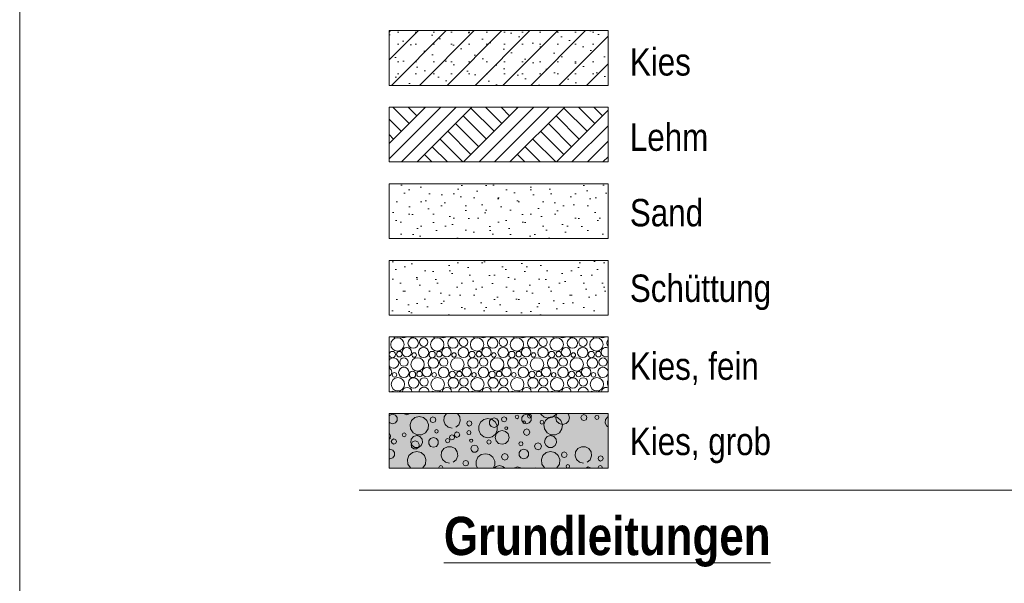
# Model space of a CAD drawing. Header units: metres. Extents: x 0 to 334, y 0 to 60.
# Tile 7 of 72: x 15.3 to 19.8, y 5.43 to 8.01. Entities that reach past the tile are written whole.
import ezdxf

# ---------------------------------------------------------------- set-up
doc = ezdxf.new("R2010")
doc.units = ezdxf.units.M
doc.header["$MEASUREMENT"] = 0
for name, color, linetype in [('00 Linien_Kreise_Splines', 7, 'Continuous'), ('Neubau_00 Schraffuren', 7, 'Continuous'), ('Neubau_80 Raum Einfärbungen', 7, 'Continuous'), ('Neubau_90 Allgemein Beschriftung', 7, 'Continuous')]:
    doc.layers.add(name, color=color, linetype=linetype)
doc.styles.add('ERSTELLTER_STIL_1', font='ARIALN.TTF')
doc.styles.add('ERSTELLTER_STIL_2', font='ARIALN.TTF')
pattern_1 = [(45, (0, 0.175), (-0.05568466, 0.05568466), [0, -0.0525, 0, -0.07875]), (110, (0.175, 0.175), (0.0740008, 0.0269341), [0, -0.0385, 0, -0.0665])]

# ---------------------------------------------------------------- blocks, each defined once
blk = doc.blocks.new('*X3')
at = {"layer": 'Neubau_00 Schraffuren', "color": 8, "linetype": 'Continuous', "lineweight": 18}
for centre, radius in [((17.0237, 6.5213), 0.0306), ((17.0955, 6.5275), 0.0239), ((17.1435, 6.5319), 0.0192), ((17.2056, 6.5213), 0.0306), ((17.2774, 6.5275), 0.0239), ((17.3254, 6.5319), 0.0192), ((17.3874, 6.5213), 0.0306), ((17.4592, 6.5275), 0.0239), ((17.5072, 6.5319), 0.0192), ((17.5693, 6.5213), 0.0306), ((17.6411, 6.5275), 0.0239), ((17.6891, 6.5319), 0.0192), ((17.7512, 6.5213), 0.0306), ((17.8229, 6.5275), 0.0239), ((17.871, 6.5319), 0.0192), ((17.933, 6.5213), 0.0306), ((17.0007, 6.4752), 0.0143), ((17.0326, 6.4769), 0.0125), ((17.0663, 6.4858), 0.0213), ((17.1, 6.4731), 0.0103), ((17.143, 6.4847), 0.0237), ((17.1825, 6.4752), 0.0143), ((17.2145, 6.4769), 0.0125), ((17.2481, 6.4858), 0.0213), ((17.2818, 6.4731), 0.0103), ((17.3249, 6.4847), 0.0237), ((17.3644, 6.4752), 0.0143), ((17.3963, 6.4769), 0.0125), ((17.43, 6.4858), 0.0213), ((17.4637, 6.4731), 0.0103), ((17.5067, 6.4847), 0.0237), ((17.5463, 6.4752), 0.0143), ((17.5782, 6.4769), 0.0125), ((17.6119, 6.4858), 0.0213), ((17.6455, 6.4731), 0.0103), ((17.6886, 6.4847), 0.0237), ((17.7281, 6.4752), 0.0143), ((17.76, 6.4769), 0.0125), ((17.7937, 6.4858), 0.0213), ((17.8274, 6.4731), 0.0103), ((17.8704, 6.4847), 0.0237), ((17.91, 6.4752), 0.0143), ((17.9419, 6.4769), 0.0125), ((17.0535, 6.4409), 0.0192), ((17.1156, 6.4303), 0.0306), ((17.1874, 6.4365), 0.0239), ((17.2354, 6.4409), 0.0192), ((17.2974, 6.4303), 0.0306), ((17.3692, 6.4365), 0.0239), ((17.4172, 6.4409), 0.0192), ((17.4793, 6.4303), 0.0306), ((17.5511, 6.4365), 0.0239), ((17.5991, 6.4409), 0.0192), ((17.6612, 6.4303), 0.0306), ((17.7329, 6.4365), 0.0239), ((17.781, 6.4409), 0.0192), ((17.843, 6.4303), 0.0306), ((17.9148, 6.4365), 0.0239), ((17.9628, 6.4409), 0.0192), ((17.01, 6.3821), 0.0103), ((17.053, 6.3937), 0.0237), ((17.0925, 6.3842), 0.0143), ((17.1245, 6.3859), 0.0125), ((17.1581, 6.3948), 0.0213), ((17.1918, 6.3821), 0.0103), ((17.2349, 6.3937), 0.0237), ((17.2744, 6.3842), 0.0143), ((17.3063, 6.3859), 0.0125), ((17.34, 6.3948), 0.0213), ((17.3737, 6.3821), 0.0103), ((17.4167, 6.3937), 0.0237), ((17.4563, 6.3842), 0.0143), ((17.4882, 6.3859), 0.0125), ((17.5219, 6.3948), 0.0213), ((17.5555, 6.3821), 0.0103), ((17.5986, 6.3937), 0.0237), ((17.6381, 6.3842), 0.0143), ((17.67, 6.3859), 0.0125), ((17.7037, 6.3948), 0.0213), ((17.7374, 6.3821), 0.0103), ((17.7804, 6.3937), 0.0237), ((17.82, 6.3842), 0.0143), ((17.8519, 6.3859), 0.0125), ((17.8856, 6.3948), 0.0213), ((17.9192, 6.3821), 0.0103), ((17.0256, 6.3393), 0.0306), ((17.0974, 6.3455), 0.0239), ((17.1454, 6.3499), 0.0192), ((17.2074, 6.3393), 0.0306), ((17.2792, 6.3455), 0.0239), ((17.3272, 6.3499), 0.0192), ((17.3893, 6.3393), 0.0306), ((17.4611, 6.3455), 0.0239), ((17.5091, 6.3499), 0.0192), ((17.5712, 6.3393), 0.0306), ((17.6429, 6.3455), 0.0239), ((17.691, 6.3499), 0.0192), ((17.753, 6.3393), 0.0306), ((17.8248, 6.3455), 0.0239), ((17.8728, 6.3499), 0.0192), ((17.9349, 6.3393), 0.0306)]:
    blk.add_circle(centre, radius, dxfattribs=at)
for centre, radius, start, end in [((17.0081, 6.5641), 0.0103, 236.9078, 303.0922), ((17.0512, 6.5757), 0.0237, 239.0569, 300.9431), ((17.0907, 6.5662), 0.0143, 228.6709, 311.3291), ((17.1226, 6.5679), 0.0125, 266.0391, 273.9609), ((17.19, 6.5641), 0.0103, 236.9078, 303.0922), ((17.233, 6.5757), 0.0237, 239.0569, 300.9431), ((17.2725, 6.5662), 0.0143, 228.6709, 311.3291), ((17.3045, 6.5679), 0.0125, 266.0391, 273.9609), ((17.3718, 6.5641), 0.0103, 236.9078, 303.0922), ((17.4149, 6.5757), 0.0237, 239.0569, 300.9431), ((17.4544, 6.5662), 0.0143, 228.6709, 311.3291), ((17.4863, 6.5679), 0.0125, 266.0391, 273.9609), ((17.5537, 6.5641), 0.0103, 236.9078, 303.0922), ((17.5967, 6.5757), 0.0237, 239.0569, 300.9431), ((17.6363, 6.5662), 0.0143, 228.6709, 311.3291), ((17.6682, 6.5679), 0.0125, 266.0391, 273.9609), ((17.7355, 6.5641), 0.0103, 236.9078, 303.0922), ((17.7786, 6.5757), 0.0237, 239.0569, 300.9431), ((17.8181, 6.5662), 0.0143, 228.6709, 311.3291), ((17.85, 6.5679), 0.0125, 266.0391, 273.9609), ((17.9174, 6.5641), 0.0103, 236.9078, 303.0922), ((17.9604, 6.5757), 0.0237, 239.0569, 300.9431), ((18.0048, 6.5275), 0.0239, 143.0726, 216.9274), ((17.9756, 6.4858), 0.0213, 61.4666, 298.5334), ((17.0055, 6.4365), 0.0239, 213.897, 146.103), ((16.9763, 6.3948), 0.0213, 296.3156, 63.6844), ((17.9623, 6.3937), 0.0237, 7.9978, 352.0022), ((18.0066, 6.3455), 0.0239, 151.2964, 208.7036), ((16.963, 6.3027), 0.0237, 6.5697, 16.3881), ((17.0025, 6.2932), 0.0143, 59.061, 120.939), ((17.0345, 6.2949), 0.0125, 56.7749, 123.2251), ((17.0681, 6.3038), 0.0213, 4.3736, 175.6264), ((17.1449, 6.3027), 0.0237, 6.5697, 173.4303), ((17.1844, 6.2932), 0.0143, 59.061, 120.939), ((17.2163, 6.2949), 0.0125, 56.7749, 123.2251), ((17.25, 6.3038), 0.0213, 4.3736, 175.6264), ((17.3267, 6.3027), 0.0237, 6.5697, 173.4303), ((17.3663, 6.2932), 0.0143, 59.061, 120.939), ((17.3982, 6.2949), 0.0125, 56.7749, 123.2251), ((17.4319, 6.3038), 0.0213, 4.3736, 175.6264), ((17.5086, 6.3027), 0.0237, 6.5697, 173.4303), ((17.5481, 6.2932), 0.0143, 59.061, 120.939), ((17.58, 6.2949), 0.0125, 56.7749, 123.2251), ((17.6137, 6.3038), 0.0213, 4.3736, 175.6264), ((17.6904, 6.3027), 0.0237, 6.5697, 173.4303), ((17.73, 6.2932), 0.0143, 59.061, 120.939), ((17.7619, 6.2949), 0.0125, 56.7749, 123.2251), ((17.7956, 6.3038), 0.0213, 4.3736, 175.6264), ((17.8723, 6.3027), 0.0237, 6.5697, 173.4303), ((17.9118, 6.2932), 0.0143, 59.061, 120.939), ((17.9437, 6.2949), 0.0125, 56.7749, 123.2251), ((17.9774, 6.3038), 0.0213, 67.012, 175.6264)]:
    blk.add_arc(centre, radius, start, end, dxfattribs=at)
blk = doc.blocks.new('*X4')
at = {"layer": 'Neubau_00 Schraffuren', "color": 8, "linetype": 'Continuous', "lineweight": 18}
for p, q in [((16.9882, 6.1987), (16.9857, 6.1953)), ((16.9857, 6.1661), (16.9882, 6.1627)), ((17.0013, 6.203), (16.9882, 6.1987)), ((17.0144, 6.1987), (17.0013, 6.203)), ((17.0225, 6.1876), (17.0144, 6.1987)), ((17.0144, 6.1627), (17.0225, 6.1738)), ((17.0225, 6.1738), (17.0225, 6.1876)), ((17.0549, 6.2054), (17.0552, 6.2046)), ((17.0552, 6.2046), (17.0664, 6.2)), ((17.0664, 6.2), (17.0776, 6.2046)), ((17.0776, 6.2046), (17.0779, 6.2054)), ((17.0884, 6.1744), (17.0811, 6.1553)), ((17.1037, 6.1879), (17.0884, 6.1744)), ((17.1235, 6.1928), (17.1037, 6.1879)), ((17.1434, 6.1879), (17.1235, 6.1928)), ((17.1587, 6.1744), (17.1434, 6.1879)), ((17.1659, 6.1553), (17.1587, 6.1744)), ((17.1769, 6.1865), (17.1731, 6.1773)), ((17.1731, 6.1773), (17.1769, 6.1681)), ((17.1861, 6.1903), (17.1769, 6.1865)), ((17.1769, 6.1681), (17.1861, 6.1643)), ((17.1953, 6.1865), (17.1861, 6.1903)), ((17.1861, 6.1643), (17.1953, 6.1681)), ((17.1991, 6.1773), (17.1953, 6.1865)), ((17.1953, 6.1681), (17.1991, 6.1773)), ((17.2375, 6.1906), (17.2352, 6.1725)), ((17.2352, 6.1725), (17.2416, 6.1553)), ((17.2479, 6.2054), (17.2375, 6.1906)), ((17.2988, 6.2051), (17.2983, 6.2054)), ((17.309, 6.1899), (17.2988, 6.2051)), ((17.3042, 6.1546), (17.311, 6.1716)), ((17.311, 6.1716), (17.309, 6.1899)), ((17.3435, 6.1689), (17.34, 6.1605)), ((17.3519, 6.1724), (17.3435, 6.1689)), ((17.3604, 6.1689), (17.3519, 6.1724)), ((17.3638, 6.1605), (17.3604, 6.1689)), ((17.4033, 6.1658), (17.3949, 6.1484)), ((17.4185, 6.1779), (17.4033, 6.1658)), ((17.4374, 6.1822), (17.4185, 6.1779)), ((17.4563, 6.1779), (17.4374, 6.1822)), ((17.4519, 6.1817), (17.4438, 6.1706)), ((17.4438, 6.1706), (17.4438, 6.1568)), ((17.465, 6.186), (17.4519, 6.1817)), ((17.4714, 6.1658), (17.4563, 6.1779)), ((17.478, 6.1817), (17.465, 6.186)), ((17.4799, 6.1484), (17.4714, 6.1658)), ((17.4861, 6.1706), (17.478, 6.1817)), ((17.4861, 6.1568), (17.4861, 6.1706)), ((17.5027, 6.1877), (17.4992, 6.1792)), ((17.4992, 6.1792), (17.5027, 6.1708)), ((17.5111, 6.1911), (17.5027, 6.1877)), ((17.5027, 6.1708), (17.5111, 6.1673)), ((17.5196, 6.1877), (17.5111, 6.1911)), ((17.5111, 6.1673), (17.5196, 6.1708)), ((17.5231, 6.1792), (17.5196, 6.1877)), ((17.5196, 6.1708), (17.5231, 6.1792)), ((17.5641, 6.1961), (17.5616, 6.1902)), ((17.5616, 6.1902), (17.5641, 6.1843)), ((17.57, 6.1986), (17.5641, 6.1961)), ((17.5641, 6.1843), (17.57, 6.1818)), ((17.5759, 6.1961), (17.57, 6.1986)), ((17.57, 6.1818), (17.5759, 6.1843)), ((17.5784, 6.1902), (17.5759, 6.1961)), ((17.5759, 6.1843), (17.5784, 6.1902)), ((17.6, 6.1987), (17.5919, 6.1876)), ((17.5919, 6.1876), (17.5919, 6.1738)), ((17.5919, 6.1738), (17.6, 6.1627)), ((17.5984, 6.1699), (17.5967, 6.1658)), ((17.5967, 6.1658), (17.5984, 6.1618)), ((17.6025, 6.1716), (17.5984, 6.1699)), ((17.6131, 6.203), (17.6, 6.1987)), ((17.6065, 6.1699), (17.6025, 6.1716)), ((17.6082, 6.1658), (17.6065, 6.1699)), ((17.6065, 6.1618), (17.6082, 6.1658)), ((17.6262, 6.1987), (17.6131, 6.203)), ((17.6204, 6.2007), (17.6178, 6.1942)), ((17.6178, 6.1942), (17.6204, 6.1878)), ((17.6268, 6.2033), (17.6204, 6.2007)), ((17.6204, 6.1878), (17.6268, 6.1852)), ((17.6343, 6.1876), (17.6262, 6.1987)), ((17.6262, 6.1627), (17.6343, 6.1738)), ((17.6333, 6.2007), (17.6268, 6.2033)), ((17.6268, 6.1852), (17.6333, 6.1878)), ((17.6359, 6.1942), (17.6333, 6.2007)), ((17.6333, 6.1878), (17.6359, 6.1942)), ((17.6343, 6.1738), (17.6343, 6.1876)), ((17.6777, 6.1718), (17.6753, 6.1658)), ((17.6753, 6.1658), (17.6777, 6.1599)), ((17.6837, 6.1742), (17.6777, 6.1718)), ((17.6778, 6.2054), (17.6797, 6.2015)), ((17.6797, 6.2015), (17.6948, 6.1894)), ((17.6896, 6.1718), (17.6837, 6.1742)), ((17.692, 6.1658), (17.6896, 6.1718)), ((17.6896, 6.1599), (17.692, 6.1658)), ((17.7002, 6.1744), (17.693, 6.1553)), ((17.6948, 6.1894), (17.7137, 6.1851)), ((17.7155, 6.1879), (17.7002, 6.1744)), ((17.7137, 6.1851), (17.7326, 6.1894)), ((17.7354, 6.1928), (17.7155, 6.1879)), ((17.7326, 6.1894), (17.7478, 6.2015)), ((17.7552, 6.1879), (17.7354, 6.1928)), ((17.7509, 6.2024), (17.7467, 6.1866)), ((17.7467, 6.1866), (17.7509, 6.1709)), ((17.7478, 6.2015), (17.7497, 6.2054)), ((17.7539, 6.2054), (17.7509, 6.2024)), ((17.7509, 6.1709), (17.7624, 6.1594)), ((17.7705, 6.1744), (17.7552, 6.1879)), ((17.7778, 6.1553), (17.7705, 6.1744)), ((17.794, 6.1594), (17.8055, 6.1709)), ((17.8055, 6.2024), (17.8025, 6.2054)), ((17.8097, 6.1866), (17.8055, 6.2024)), ((17.8055, 6.1709), (17.8097, 6.1866)), ((17.8659, 6.1969), (17.8619, 6.1873)), ((17.8619, 6.1873), (17.8659, 6.1776)), ((17.8756, 6.2009), (17.8659, 6.1969)), ((17.8659, 6.1776), (17.8756, 6.1736)), ((17.8852, 6.1969), (17.8756, 6.2009)), ((17.8756, 6.1736), (17.8852, 6.1776)), ((17.8892, 6.1873), (17.8852, 6.1969)), ((17.8852, 6.1776), (17.8892, 6.1873)), ((17.9289, 6.1946), (17.9262, 6.1882)), ((17.9262, 6.1882), (17.9289, 6.1817)), ((17.9353, 6.1972), (17.9289, 6.1946)), ((17.9289, 6.1817), (17.9353, 6.1791)), ((17.9417, 6.1946), (17.9353, 6.1972)), ((17.9353, 6.1791), (17.9417, 6.1817)), ((17.9444, 6.1882), (17.9417, 6.1946)), ((17.9417, 6.1817), (17.9444, 6.1882)), ((17.9747, 6.179), (17.9725, 6.1636)), ((17.9725, 6.1636), (17.9789, 6.1495)), ((17.9849, 6.1907), (17.9747, 6.179)), ((17.9857, 6.191), (17.9849, 6.1907)), ((16.9882, 6.1627), (17.0013, 6.1584)), ((17.0013, 6.1584), (17.0144, 6.1627)), ((17.0811, 6.1553), (17.0836, 6.135)), ((17.0836, 6.135), (17.0952, 6.1182)), ((17.0952, 6.1182), (17.1133, 6.1087)), ((17.1337, 6.1087), (17.1518, 6.1182)), ((17.1518, 6.1182), (17.1635, 6.135)), ((17.1635, 6.135), (17.1659, 6.1553)), ((17.1966, 6.1303), (17.1942, 6.1245)), ((17.1942, 6.1245), (17.1966, 6.1188)), ((17.2023, 6.1327), (17.1966, 6.1303)), ((17.1966, 6.1188), (17.2023, 6.1164)), ((17.2081, 6.1303), (17.2023, 6.1327)), ((17.2023, 6.1164), (17.2081, 6.1188)), ((17.2105, 6.1245), (17.2081, 6.1303)), ((17.2081, 6.1188), (17.2105, 6.1245)), ((17.2416, 6.1553), (17.2553, 6.1431)), ((17.2553, 6.1431), (17.2731, 6.1387)), ((17.2868, 6.1179), (17.2831, 6.109)), ((17.2957, 6.1216), (17.2868, 6.1179)), ((17.2902, 6.1427), (17.3042, 6.1546)), ((17.3046, 6.1179), (17.2957, 6.1216)), ((17.3083, 6.109), (17.3046, 6.1179)), ((17.34, 6.1605), (17.3435, 6.152)), ((17.3441, 6.1249), (17.3414, 6.1184)), ((17.3414, 6.1184), (17.3441, 6.112)), ((17.3435, 6.152), (17.3519, 6.1485)), ((17.3505, 6.1275), (17.3441, 6.1249)), ((17.3569, 6.1249), (17.3505, 6.1275)), ((17.3519, 6.1485), (17.3604, 6.152)), ((17.3596, 6.1184), (17.3569, 6.1249)), ((17.3569, 6.112), (17.3596, 6.1184)), ((17.3604, 6.152), (17.3638, 6.1605)), ((17.3949, 6.1484), (17.3949, 6.129)), ((17.3949, 6.129), (17.4033, 6.1115)), ((17.4438, 6.1568), (17.4519, 6.1457)), ((17.4519, 6.1457), (17.465, 6.1415)), ((17.465, 6.1415), (17.478, 6.1457)), ((17.4714, 6.1115), (17.4799, 6.129)), ((17.4861, 6.1239), (17.4746, 6.1124)), ((17.478, 6.1457), (17.4861, 6.1568)), ((17.4799, 6.129), (17.4799, 6.1484)), ((17.5019, 6.1281), (17.4861, 6.1239)), ((17.5176, 6.1239), (17.5019, 6.1281)), ((17.5164, 6.1433), (17.5145, 6.1387)), ((17.5145, 6.1387), (17.5164, 6.1342)), ((17.5209, 6.1452), (17.5164, 6.1433)), ((17.5164, 6.1342), (17.5209, 6.1323)), ((17.5292, 6.1124), (17.5176, 6.1239)), ((17.5255, 6.1433), (17.5209, 6.1452)), ((17.5209, 6.1323), (17.5255, 6.1342)), ((17.5274, 6.1387), (17.5255, 6.1433)), ((17.5255, 6.1342), (17.5274, 6.1387)), ((17.5984, 6.1618), (17.6025, 6.1601)), ((17.6035, 6.1313), (17.5992, 6.1207)), ((17.5992, 6.1207), (17.6035, 6.1101)), ((17.6, 6.1627), (17.6131, 6.1584)), ((17.6025, 6.1601), (17.6065, 6.1618)), ((17.6141, 6.1357), (17.6035, 6.1313)), ((17.6131, 6.1584), (17.6262, 6.1627)), ((17.6247, 6.1313), (17.6141, 6.1357)), ((17.6291, 6.1207), (17.6247, 6.1313)), ((17.6247, 6.1101), (17.6291, 6.1207)), ((17.6777, 6.1599), (17.6837, 6.1575)), ((17.6837, 6.1575), (17.6896, 6.1599)), ((17.693, 6.1553), (17.6954, 6.135)), ((17.6954, 6.135), (17.707, 6.1182)), ((17.707, 6.1182), (17.7251, 6.1087)), ((17.7456, 6.1087), (17.7637, 6.1182)), ((17.7624, 6.1594), (17.7782, 6.1551)), ((17.7637, 6.1182), (17.7753, 6.135)), ((17.7753, 6.135), (17.7778, 6.1553)), ((17.7782, 6.1551), (17.794, 6.1594)), ((17.9789, 6.1495), (17.9857, 6.1452)), ((16.9924, 6.1054), (16.9857, 6.1171)), ((16.9857, 6.0882), (16.99, 6.0919)), ((16.99, 6.0919), (16.9924, 6.1054)), ((16.9992, 6.0862), (16.9957, 6.0779)), ((16.9957, 6.0779), (16.9992, 6.0695)), ((17.0075, 6.0897), (16.9992, 6.0862)), ((17.0159, 6.0862), (17.0075, 6.0897)), ((17.0194, 6.0779), (17.0159, 6.0862)), ((17.0159, 6.0695), (17.0194, 6.0779)), ((17.0478, 6.1147), (17.0451, 6.1083)), ((17.0451, 6.1083), (17.0478, 6.1019)), ((17.0542, 6.1174), (17.0478, 6.1147)), ((17.0478, 6.1019), (17.0542, 6.0992)), ((17.0606, 6.1147), (17.0542, 6.1174)), ((17.0542, 6.0992), (17.0606, 6.1019)), ((17.0633, 6.1083), (17.0606, 6.1147)), ((17.0606, 6.1019), (17.0633, 6.1083)), ((17.0865, 6.089), (17.0843, 6.0736)), ((17.0843, 6.0736), (17.0908, 6.0595)), ((17.0922, 6.0758), (17.0857, 6.0646)), ((17.0967, 6.1007), (17.0865, 6.089)), ((17.1043, 6.0802), (17.0922, 6.0758)), ((17.1116, 6.1051), (17.0967, 6.1007)), ((17.1165, 6.0758), (17.1043, 6.0802)), ((17.1265, 6.1007), (17.1116, 6.1051)), ((17.1133, 6.1087), (17.1337, 6.1087)), ((17.1229, 6.0646), (17.1165, 6.0758)), ((17.1367, 6.089), (17.1265, 6.1007)), ((17.1324, 6.0595), (17.1389, 6.0736)), ((17.1389, 6.0736), (17.1367, 6.089)), ((17.1755, 6.0917), (17.1674, 6.0806)), ((17.1674, 6.0806), (17.1674, 6.0668)), ((17.1886, 6.096), (17.1755, 6.0917)), ((17.2017, 6.0917), (17.1886, 6.096)), ((17.2098, 6.0806), (17.2017, 6.0917)), ((17.2098, 6.0668), (17.2098, 6.0806)), ((17.2458, 6.0892), (17.2427, 6.0819)), ((17.2427, 6.0819), (17.2458, 6.0746)), ((17.2531, 6.0923), (17.2458, 6.0892)), ((17.2458, 6.0746), (17.2531, 6.0716)), ((17.2604, 6.0892), (17.2531, 6.0923)), ((17.2531, 6.0716), (17.2604, 6.0746)), ((17.2634, 6.0819), (17.2604, 6.0892)), ((17.2604, 6.0746), (17.2634, 6.0819)), ((17.2646, 6.1046), (17.2612, 6.0964)), ((17.2612, 6.0964), (17.2646, 6.0883)), ((17.2727, 6.1079), (17.2646, 6.1046)), ((17.2646, 6.0883), (17.2727, 6.085)), ((17.2808, 6.1046), (17.2727, 6.1079)), ((17.2727, 6.085), (17.2808, 6.0883)), ((17.2842, 6.0964), (17.2808, 6.1046)), ((17.2808, 6.0883), (17.2842, 6.0964)), ((17.2831, 6.109), (17.2868, 6.1001)), ((17.2868, 6.1001), (17.2957, 6.0964)), ((17.2957, 6.0964), (17.3046, 6.1001)), ((17.3046, 6.1001), (17.3083, 6.109)), ((17.3441, 6.112), (17.3505, 6.1094)), ((17.3505, 6.1094), (17.3569, 6.112)), ((17.3555, 6.0871), (17.3533, 6.0819)), ((17.3533, 6.0819), (17.3555, 6.0767)), ((17.3606, 6.0892), (17.3555, 6.0871)), ((17.3555, 6.0767), (17.3606, 6.0746)), ((17.3658, 6.0871), (17.3606, 6.0892)), ((17.3606, 6.0746), (17.3658, 6.0767)), ((17.3679, 6.0819), (17.3658, 6.0871)), ((17.3658, 6.0767), (17.3679, 6.0819)), ((17.4033, 6.1115), (17.4185, 6.0994)), ((17.4185, 6.0994), (17.4374, 6.0951)), ((17.4346, 6.083), (17.4317, 6.0758)), ((17.4317, 6.0758), (17.4346, 6.0687)), ((17.4418, 6.086), (17.4346, 6.083)), ((17.4374, 6.0951), (17.4563, 6.0994)), ((17.449, 6.083), (17.4418, 6.086)), ((17.4519, 6.0758), (17.449, 6.083)), ((17.449, 6.0687), (17.4519, 6.0758)), ((17.4563, 6.0994), (17.4714, 6.1115)), ((17.4746, 6.1124), (17.4704, 6.0966)), ((17.4704, 6.0966), (17.4746, 6.0809)), ((17.4746, 6.0809), (17.4861, 6.0694)), ((17.5176, 6.0694), (17.5292, 6.0809)), ((17.5334, 6.0966), (17.5292, 6.1124)), ((17.5292, 6.0809), (17.5334, 6.0966)), ((17.5815, 6.0741), (17.5788, 6.0677)), ((17.5879, 6.0768), (17.5815, 6.0741)), ((17.5943, 6.0741), (17.5879, 6.0768)), ((17.597, 6.0677), (17.5943, 6.0741)), ((17.6035, 6.1101), (17.6141, 6.1057)), ((17.6141, 6.1057), (17.6247, 6.1101)), ((17.6984, 6.089), (17.6962, 6.0736)), ((17.6962, 6.0736), (17.7026, 6.0595)), ((17.7085, 6.1007), (17.6984, 6.089)), ((17.7234, 6.1051), (17.7085, 6.1007)), ((17.7383, 6.1007), (17.7234, 6.1051)), ((17.7251, 6.1087), (17.7456, 6.1087)), ((17.7485, 6.089), (17.7383, 6.1007)), ((17.7443, 6.0595), (17.7507, 6.0736)), ((17.7507, 6.0736), (17.7485, 6.089)), ((16.9894, 6.043), (16.9857, 6.0418)), ((17.0025, 6.0387), (16.9894, 6.043)), ((16.9992, 6.0695), (17.0075, 6.066)), ((17.0106, 6.0276), (17.0025, 6.0387)), ((17.0075, 6.066), (17.0159, 6.0695)), ((17.0918, 6.0279), (17.0765, 6.0144)), ((17.0857, 6.0646), (17.088, 6.0519)), ((17.088, 6.0519), (17.0979, 6.0436)), ((17.0908, 6.0595), (17.1038, 6.0511)), ((17.1117, 6.0328), (17.0918, 6.0279)), ((17.0979, 6.0436), (17.1108, 6.0436)), ((17.1038, 6.0511), (17.1194, 6.0511)), ((17.1108, 6.0436), (17.1207, 6.0519)), ((17.1315, 6.0279), (17.1117, 6.0328)), ((17.1194, 6.0511), (17.1324, 6.0595)), ((17.1207, 6.0519), (17.1229, 6.0646)), ((17.1468, 6.0144), (17.1315, 6.0279)), ((17.1674, 6.0668), (17.1755, 6.0557)), ((17.1755, 6.0557), (17.1886, 6.0515)), ((17.1886, 6.0515), (17.2017, 6.0557)), ((17.2017, 6.0557), (17.2098, 6.0668)), ((17.2257, 6.0306), (17.2233, 6.0125)), ((17.2362, 6.0457), (17.2257, 6.0306)), ((17.2525, 6.054), (17.2362, 6.0457)), ((17.2709, 6.0539), (17.2525, 6.054)), ((17.287, 6.0451), (17.2709, 6.0539)), ((17.2972, 6.0299), (17.287, 6.0451)), ((17.2991, 6.0116), (17.2972, 6.0299)), ((17.3651, 6.0579), (17.3593, 6.0479)), ((17.3593, 6.0479), (17.3613, 6.0365)), ((17.3613, 6.0365), (17.3702, 6.0291)), ((17.3759, 6.0618), (17.3651, 6.0579)), ((17.3702, 6.0291), (17.3817, 6.0291)), ((17.3868, 6.0579), (17.3759, 6.0618)), ((17.3817, 6.0291), (17.3905, 6.0365)), ((17.3926, 6.0479), (17.3868, 6.0579)), ((17.3905, 6.0365), (17.3926, 6.0479)), ((17.4346, 6.0687), (17.4418, 6.0657)), ((17.4418, 6.0657), (17.449, 6.0687)), ((17.4861, 6.0694), (17.5019, 6.0651)), ((17.5019, 6.0651), (17.5176, 6.0694)), ((17.5788, 6.0677), (17.5815, 6.0613)), ((17.5882, 6.0387), (17.5801, 6.0276)), ((17.5815, 6.0613), (17.5879, 6.0586)), ((17.5879, 6.0586), (17.5943, 6.0613)), ((17.6013, 6.043), (17.5882, 6.0387)), ((17.5943, 6.0613), (17.597, 6.0677)), ((17.6144, 6.0387), (17.6013, 6.043)), ((17.6225, 6.0276), (17.6144, 6.0387)), ((17.6552, 6.0671), (17.6505, 6.0559)), ((17.6505, 6.0559), (17.6552, 6.0446)), ((17.6664, 6.0717), (17.6552, 6.0671)), ((17.6552, 6.0446), (17.6664, 6.04)), ((17.6776, 6.0671), (17.6664, 6.0717)), ((17.6664, 6.04), (17.6776, 6.0446)), ((17.6822, 6.0559), (17.6776, 6.0671)), ((17.6776, 6.0446), (17.6822, 6.0559)), ((17.7037, 6.0279), (17.6884, 6.0144)), ((17.7026, 6.0595), (17.7157, 6.0511)), ((17.7235, 6.0328), (17.7037, 6.0279)), ((17.7157, 6.0511), (17.7312, 6.0511)), ((17.7434, 6.0279), (17.7235, 6.0328)), ((17.7312, 6.0511), (17.7443, 6.0595)), ((17.7587, 6.0144), (17.7434, 6.0279)), ((17.7861, 6.0303), (17.7769, 6.0265)), ((17.7953, 6.0265), (17.7861, 6.0303)), ((17.8375, 6.0306), (17.8352, 6.0125)), ((17.848, 6.0457), (17.8375, 6.0306)), ((17.8643, 6.054), (17.848, 6.0457)), ((17.8827, 6.0539), (17.8643, 6.054)), ((17.8988, 6.0451), (17.8827, 6.0539)), ((17.909, 6.0299), (17.8988, 6.0451)), ((17.911, 6.0116), (17.909, 6.0299)), ((16.9857, 5.9996), (16.9894, 5.9984)), ((16.9894, 5.9984), (17.0025, 6.0027)), ((17.0025, 6.0027), (17.0106, 6.0138)), ((17.0106, 6.0138), (17.0106, 6.0276)), ((17.0765, 6.0144), (17.0693, 5.9953)), ((17.0693, 5.9953), (17.0718, 5.975)), ((17.1541, 5.9953), (17.1468, 6.0144)), ((17.1516, 5.975), (17.1541, 5.9953)), ((17.2233, 6.0125), (17.2298, 5.9953)), ((17.2298, 5.9953), (17.2435, 5.9831)), ((17.2435, 5.9831), (17.2613, 5.9787)), ((17.2784, 5.9827), (17.2923, 5.9946)), ((17.2923, 5.9946), (17.2991, 6.0116)), ((17.3265, 5.9878), (17.3228, 5.9787)), ((17.3356, 5.9916), (17.3265, 5.9878)), ((17.3447, 5.9878), (17.3356, 5.9916)), ((17.3484, 5.9787), (17.3447, 5.9878)), ((17.3915, 6.0058), (17.3831, 5.9884)), ((17.3831, 5.9884), (17.3831, 5.969)), ((17.4067, 6.0179), (17.3915, 6.0058)), ((17.4256, 6.0222), (17.4067, 6.0179)), ((17.4445, 6.0179), (17.4256, 6.0222)), ((17.4596, 6.0058), (17.4445, 6.0179)), ((17.468, 5.9884), (17.4596, 6.0058)), ((17.468, 5.969), (17.468, 5.9884)), ((17.5035, 6.0181), (17.4991, 6.0075)), ((17.4991, 6.0075), (17.5035, 5.9969)), ((17.5141, 6.0225), (17.5035, 6.0181)), ((17.5035, 5.9969), (17.5141, 5.9925)), ((17.5247, 6.0181), (17.5141, 6.0225)), ((17.5141, 5.9925), (17.5247, 5.9969)), ((17.5291, 6.0075), (17.5247, 6.0181)), ((17.5247, 5.9969), (17.5291, 6.0075)), ((17.5801, 6.0276), (17.5801, 6.0138)), ((17.5801, 6.0138), (17.5882, 6.0027)), ((17.5882, 6.0027), (17.6013, 5.9984)), ((17.6013, 5.9984), (17.6144, 6.0027)), ((17.6144, 6.0027), (17.6225, 6.0138)), ((17.6225, 6.0138), (17.6225, 6.0276)), ((17.6884, 6.0144), (17.6811, 5.9953)), ((17.6811, 5.9953), (17.6836, 5.975)), ((17.7659, 5.9953), (17.7587, 6.0144)), ((17.7635, 5.975), (17.7659, 5.9953)), ((17.7769, 6.0265), (17.7731, 6.0173)), ((17.7731, 6.0173), (17.7769, 6.0081)), ((17.7769, 6.0081), (17.7861, 6.0043)), ((17.7861, 6.0043), (17.7953, 6.0081)), ((17.7991, 6.0173), (17.7953, 6.0265)), ((17.7953, 6.0081), (17.7991, 6.0173)), ((17.8352, 6.0125), (17.8416, 5.9953)), ((17.8416, 5.9953), (17.8553, 5.9831)), ((17.8553, 5.9831), (17.8731, 5.9787)), ((17.8902, 5.9827), (17.9042, 5.9946)), ((17.9042, 5.9946), (17.911, 6.0116)), ((17.9435, 6.0089), (17.94, 6.0005)), ((17.94, 6.0005), (17.9435, 5.992)), ((17.9519, 6.0124), (17.9435, 6.0089)), ((17.9435, 5.992), (17.9519, 5.9885)), ((17.9604, 6.0089), (17.9519, 6.0124)), ((17.9519, 5.9885), (17.9604, 5.992)), ((17.9638, 6.0005), (17.9604, 6.0089)), ((17.9604, 5.992), (17.9638, 6.0005)), ((17.0718, 5.975), (17.0834, 5.9582)), ((17.0834, 5.9582), (17.0886, 5.9554)), ((17.1348, 5.9554), (17.14, 5.9582)), ((17.14, 5.9582), (17.1516, 5.975)), ((17.2156, 5.9649), (17.2129, 5.9584)), ((17.2129, 5.9584), (17.2142, 5.9554)), ((17.222, 5.9675), (17.2156, 5.9649)), ((17.2284, 5.9649), (17.222, 5.9675)), ((17.2311, 5.9584), (17.2284, 5.9649)), ((17.2298, 5.9554), (17.2311, 5.9584)), ((17.3228, 5.9787), (17.3265, 5.9697)), ((17.3265, 5.9697), (17.3356, 5.9659)), ((17.3356, 5.9659), (17.3447, 5.9697)), ((17.3447, 5.9697), (17.3484, 5.9787)), ((17.3831, 5.969), (17.3896, 5.9554)), ((17.4615, 5.9554), (17.468, 5.969)), ((17.4743, 5.9639), (17.4658, 5.9554)), ((17.49, 5.9681), (17.4743, 5.9639)), ((17.5058, 5.9639), (17.49, 5.9681)), ((17.5143, 5.9554), (17.5058, 5.9639)), ((17.5597, 5.9574), (17.5585, 5.9554)), ((17.5726, 5.9621), (17.5597, 5.9574)), ((17.5856, 5.9574), (17.5726, 5.9621)), ((17.5867, 5.9554), (17.5856, 5.9574)), ((17.6542, 5.9574), (17.6495, 5.9554)), ((17.6589, 5.9554), (17.6542, 5.9574)), ((17.6836, 5.975), (17.6952, 5.9582)), ((17.6952, 5.9582), (17.7004, 5.9554)), ((17.7466, 5.9554), (17.7518, 5.9582)), ((17.7518, 5.9582), (17.7635, 5.975)), ((17.7966, 5.9703), (17.7942, 5.9645)), ((17.7942, 5.9645), (17.7966, 5.9588)), ((17.8023, 5.9727), (17.7966, 5.9703)), ((17.7966, 5.9588), (17.8023, 5.9564)), ((17.8081, 5.9703), (17.8023, 5.9727)), ((17.8023, 5.9564), (17.8081, 5.9588)), ((17.8105, 5.9645), (17.8081, 5.9703)), ((17.8081, 5.9588), (17.8105, 5.9645)), ((17.8868, 5.9579), (17.8858, 5.9554)), ((17.8957, 5.9616), (17.8868, 5.9579)), ((17.9046, 5.9579), (17.8957, 5.9616)), ((17.9056, 5.9554), (17.9046, 5.9579)), ((17.9441, 5.9649), (17.9414, 5.9584)), ((17.9414, 5.9584), (17.9427, 5.9554)), ((17.9505, 5.9675), (17.9441, 5.9649)), ((17.9569, 5.9649), (17.9505, 5.9675)), ((17.9596, 5.9584), (17.9569, 5.9649)), ((17.9583, 5.9554), (17.9596, 5.9584))]:
    blk.add_line(p, q, dxfattribs=at)

msp = doc.modelspace()

# ---------------------------------------------------------------- hatches: boundary and pattern name
at = {"layer": 'Neubau_00 Schraffuren', "linetype": 'Continuous', "lineweight": 18}
h = msp.add_hatch(dxfattribs=at)
h.set_pattern_fill('Natur_Kies_1_0002', color=8, style=0, pattern_type=2)
h.set_pattern_definition([(45, (0, 0), (-0.0636396, 0.0636396), []), (90, (-0.06364, 0.06364), (-0.081, 0), [0, -0.054, 0, -0.081]), (155, (4e-17, 0.12728), (0.03423208, 0.07341093), [0, -0.0396, 0, -0.0684])])
h.paths.add_polyline_path([(16.9857, 7.9554), (17.9857, 7.9554), (17.9857, 7.7054), (16.9857, 7.7054)])
at = {"layer": 'Neubau_00 Schraffuren', "linetype": 'Continuous', "lineweight": 13}
h = msp.add_hatch(dxfattribs=at)
h.set_pattern_fill('Natur_Boden_gewachsen_0002', style=0, pattern_type=2)
h.set_pattern_definition([(45, (0, 0), (-0.106066, 0.106066), []), (45, (-0.03536, 0.03536), (-0.212132, 0.212132), []), (45, (-0.0707, 0.0707), (-0.212132, 0.212132), []), (135, (-0.106066, 0.106066), (0.03535534, 0.03535534), [0.15, -0.15])])
h.paths.add_polyline_path([(16.9857, 7.6054), (17.9857, 7.6054), (17.9857, 7.3554), (16.9857, 7.3554)])
at = {"layer": 'Neubau_00 Schraffuren', "linetype": 'Continuous', "lineweight": 18}
h = msp.add_hatch(dxfattribs=at)
h.set_pattern_fill('Natur_Sand_0002', color=8, style=0, pattern_type=2)
h.set_pattern_definition(pattern_1)
h.paths.add_polyline_path([(16.9857, 7.2554), (17.9857, 7.2554), (17.9857, 7.0054), (16.9857, 7.0054)])
h = msp.add_hatch(dxfattribs=at)
h.set_pattern_fill('Natur_Sand_0002', color=8, style=0, pattern_type=2)
h.set_pattern_definition(pattern_1)
h.paths.add_polyline_path([(16.9857, 6.9054), (17.9857, 6.9054), (17.9857, 6.6554), (16.9857, 6.6554)])
at = {"layer": 'Neubau_80 Raum Einfärbungen', "linetype": 'Continuous', "lineweight": 0, "true_color": 0x2a201c}
msp.add_hatch(color=250, dxfattribs=at).paths.add_polyline_path([(16.9857, 6.2054), (17.9857, 6.2054), (17.9857, 5.9554), (16.9857, 5.9554)])

# ---------------------------------------------------------------- linework, layer by layer
at = {"layer": '00 Linien_Kreise_Splines', "color": 30, "linetype": 'Continuous', "lineweight": 18, "true_color": 0xff7300}
msp.add_line((15.2979, 0), (15.2979, 19.7875), dxfattribs=at)
at = {"layer": '00 Linien_Kreise_Splines', "color": 7, "linetype": 'Continuous', "lineweight": 13}
msp.add_line((26.0996, 5.8554), (16.8496, 5.8554), dxfattribs=at)
at = {"layer": 'Neubau_00 Schraffuren', "color": 7, "linetype": 'Continuous', "lineweight": 13, "flags": 128}
for points in [[(16.9857, 7.9554), (17.9857, 7.9554), (17.9857, 7.7054), (16.9857, 7.7054)], [(16.9857, 7.6054), (17.9857, 7.6054), (17.9857, 7.3554), (16.9857, 7.3554)], [(16.9857, 7.2554), (17.9857, 7.2554), (17.9857, 7.0054), (16.9857, 7.0054)], [(16.9857, 6.9054), (17.9857, 6.9054), (17.9857, 6.6554), (16.9857, 6.6554)]]:
    msp.add_lwpolyline(points, close=True, dxfattribs=at)
at = {"layer": 'Neubau_00 Schraffuren', "color": 7, "linetype": 'Continuous', "lineweight": 18, "flags": 128}
for points in [[(16.9857, 6.5554), (17.9857, 6.5554), (17.9857, 6.3054), (16.9857, 6.3054)], [(16.9857, 6.2054), (17.9857, 6.2054), (17.9857, 5.9554), (16.9857, 5.9554)]]:
    msp.add_lwpolyline(points, close=True, dxfattribs=at)

# ---------------------------------------------------------------- block references
at = {"layer": 'Neubau_00 Schraffuren', "color": 8, "linetype": 'Continuous', "lineweight": 18}
for name in ['*X3', '*X4']:
    msp.add_blockref(name, (0, 0), dxfattribs=at)

# ---------------------------------------------------------------- texts
at = {"layer": 'Neubau_90 Allgemein Beschriftung', "color": 7, "linetype": 'Continuous', "lineweight": 13}
for s, insert, char_height, attachment_point, style in [('\\A1;{\\pql;\\fArial Narrow|b0|i0|c0|p0;\\W1.000000;Kies}', (18.0857, 7.7484), 0.125, 7, 'ERSTELLTER_STIL_1'), ('\\A1;{\\pql;\\fArial Narrow|b0|i0|c0|p0;\\W1.000000;Lehm}', (18.0857, 7.4043), 0.125, 7, 'ERSTELLTER_STIL_1'), ('\\A1;{\\pql;\\fArial Narrow|b0|i0|c0|p0;\\W1.000000;Sand}', (18.0857, 7.0593), 0.125, 7, 'ERSTELLTER_STIL_1'), ('\\A1;{\\pql;\\fArial Narrow|b0|i0|c0|p0;\\W1.000000;Schüttung}', (18.0857, 6.6781), 0.125, 7, 'ERSTELLTER_STIL_1'), ('\\A1;{\\pql;\\fArial Narrow|b0|i0|c0|p0;\\W1.000000;Kies, fein}', (18.0857, 6.3364), 0.125, 7, 'ERSTELLTER_STIL_1'), ('\\A1;{\\pql;\\fArial Narrow|b0|i0|c0|p0;\\W1.000000;Kies, \\fArial Narrow|b0|i0|c0|p0;\\W1.000000;grob}', (18.0857, 5.9781), 0.125, 7, 'ERSTELLTER_STIL_1'), ('\\A1;{\\pql;\\fArial Narrow|b1|i0|c0|p0;\\L\\W1.000000;\\LG\\fArial Narrow|b1|i0|c0|p0;\\W1.000000;rundleitungen}', (17.236, 5.7337), 0.175, 1, 'ERSTELLTER_STIL_2')]:
    msp.add_mtext(s, dxfattribs=dict(at, insert=insert, char_height=char_height, attachment_point=attachment_point, style=style))

doc.saveas('drawing.dxf')
